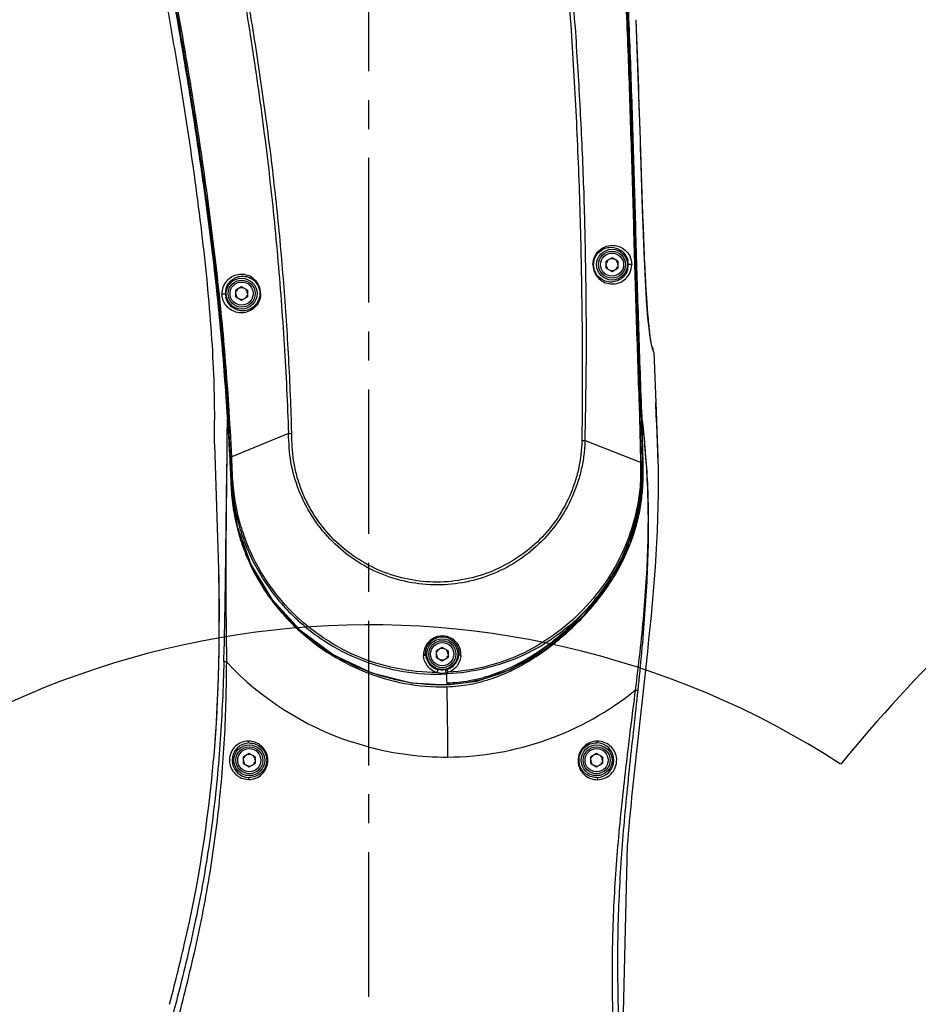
# Model space of a CAD drawing. Header units: millimetres. Extents: x 5828 to 6704, y 123 to 421.
# Tile 138 of 145: x 6574 to 6585, y 339 to 352. Entities that reach past the tile are written whole.
import ezdxf

# ---------------------------------------------------------------- set-up
doc = ezdxf.new("R2010")
doc.units = ezdxf.units.MM
doc.linetypes.add('CENTER', pattern=[0.6, 0.375, -0.075, 0.075, -0.075])
for name, color, linetype in [('中心线', 7, 'Continuous'), ('外形图', 7, 'Continuous'), ('尺寸标注', 7, 'Continuous'), ('运动范围', 7, 'Continuous')]:
    doc.layers.add(name, color=color, linetype=linetype)
doc.styles.add('微软雅黑', font='msyh.ttc', dxfattribs={"height": 1.5})
doc.dimstyles.new('尺寸标注_1_20比例', dxfattribs={"dimtxt": 1.5, "dimasz": 1.25, "dimexe": 0.5, "dimexo": 0.4, "dimgap": 0.5, "dimtad": 1, "dimdec": 1, "dimlfac": 20, "dimdsep": 46, "dimtxsty": '微软雅黑', "dimcen": 0.09, "dimadec": 0, "dimazin": 0, "dimtp": 0.01, "dimtm": 0.01, "dimtfac": 1, "dimtdec": 1, "dimtofl": 0, "dimtmove": 0, "dimatfit": 3, "dimfxl": 1, "dimtolj": 1, "dimarcsym": 0})

# ---------------------------------------------------------------- blocks, each defined once
blk = doc.blocks.new('*D1121')
at = {"layer": 'Defpoints', "color": 0}
for p in [(6578.126, 376.864), (6520.522, 313.019), (6575.72, 313.019)]:
    blk.add_point(p, dxfattribs=at)
at = {"layer": '尺寸标注', "color": 0, "lineweight": -2}
for p, q in [((6577.726, 376.864), (6520.022, 376.864)), ((6520.522, 375.614), (6520.522, 314.269)), ((6575.32, 313.019), (6520.022, 313.019))]:
    blk.add_line(p, q, dxfattribs=at)
at = {"layer": '尺寸标注', "color": 0}
for points in [[(6520.73, 375.614), (6520.313, 375.614), (6520.522, 376.864)], [(6520.313, 314.269), (6520.73, 314.269), (6520.522, 313.019)]]:
    blk.add_solid(points, dxfattribs=at)
at = {"layer": '尺寸标注', "color": 0, "insert": (6519.242, 344.941), "char_height": 1.5, "attachment_point": 5, "rotation": 90, "style": '微软雅黑'}
blk.add_mtext('\\A1;1276.9', dxfattribs=at)
blk = doc.blocks.new('*D1122')
at = {"layer": 'Defpoints', "color": 0}
for p in [(6578.126, 376.864), (6512.573, 295.837), (6562.039, 295.837)]:
    blk.add_point(p, dxfattribs=at)
at = {"layer": '尺寸标注', "color": 0, "lineweight": -2}
for p, q in [((6577.726, 376.864), (6512.073, 376.864)), ((6512.573, 375.614), (6512.573, 297.087)), ((6561.639, 295.837), (6512.073, 295.837))]:
    blk.add_line(p, q, dxfattribs=at)
at = {"layer": '尺寸标注', "color": 0}
for points in [[(6512.781, 375.614), (6512.365, 375.614), (6512.573, 376.864)], [(6512.365, 297.087), (6512.781, 297.087), (6512.573, 295.837)]]:
    blk.add_solid(points, dxfattribs=at)
at = {"layer": '尺寸标注', "color": 0, "insert": (6511.293, 337.148), "char_height": 1.5, "attachment_point": 5, "rotation": 90, "style": '微软雅黑'}
blk.add_mtext('\\A1;1620.5', dxfattribs=at)
blk = doc.blocks.new('*D1127')
at = {"layer": 'Defpoints', "color": 0}
for p in [(6583.652, 355.769), (6584.418, 333.019), (6627.002, 333.019)]:
    blk.add_point(p, dxfattribs=at)
at = {"layer": '尺寸标注', "color": 0, "lineweight": -2}
for p, q in [((6584.052, 355.769), (6627.502, 355.769)), ((6627.002, 354.519), (6627.002, 334.269)), ((6584.818, 333.019), (6627.502, 333.019))]:
    blk.add_line(p, q, dxfattribs=at)
at = {"layer": '尺寸标注', "color": 0}
for points in [[(6627.21, 354.519), (6626.794, 354.519), (6627.002, 355.769)], [(6626.794, 334.269), (6627.21, 334.269), (6627.002, 333.019)]]:
    blk.add_solid(points, dxfattribs=at)
at = {"layer": '尺寸标注', "color": 0, "insert": (6625.739, 344.394), "char_height": 1.5, "attachment_point": 5, "rotation": 90, "style": '微软雅黑'}
blk.add_mtext('\\A1;455', dxfattribs=at)

msp = doc.modelspace()

# ---------------------------------------------------------------- linework, layer by layer
at = {"layer": '中心线', "linetype": 'CENTER', "ltscale": 5}
msp.add_line((6578.1257, 327.4523), (6578.1257, 362.1405), dxfattribs=at)
at = {"layer": '外形图', "color": 7, "linetype": 'Continuous'}
for p, q in [((6581.5874, 352.1198), (6581.5875, 352.1198)), ((6581.6025, 351.7383), (6581.5875, 352.1198)), ((6581.6158, 351.3779), (6581.6025, 351.7383)), ((6581.6283, 351.0196), (6581.6158, 351.3779)), ((6581.6392, 350.6884), (6581.6283, 351.0196)), ((6581.6522, 350.2735), (6581.6392, 350.6884)), ((6581.6694, 349.7185), (6581.6522, 350.2735)), ((6581.6697, 349.7081), (6581.6683, 349.7503)), ((6581.2757, 349.0303), (6581.2007, 348.987)), ((6581.3507, 348.987), (6581.2757, 349.0303)), ((6581.2007, 348.9004), (6581.2007, 348.987)), ((6581.2007, 348.9004), (6581.2757, 348.8571)), ((6581.2757, 348.8571), (6581.3507, 348.9004)), ((6581.3507, 348.987), (6581.3507, 348.9004)), ((6576.4757, 348.6553), (6576.4007, 348.612)), ((6576.5507, 348.612), (6576.4757, 348.6553)), ((6576.4007, 348.5254), (6576.4007, 348.612)), ((6576.4007, 348.5254), (6576.4757, 348.4821)), ((6576.4757, 348.4821), (6576.5507, 348.5254)), ((6576.5507, 348.612), (6576.5507, 348.5254)), ((6581.7961, 347.879), (6581.7981, 347.8746)), ((6581.7961, 347.879), (6581.801, 347.8674)), ((6581.7981, 347.8746), (6581.801, 347.8674)), ((6581.8151, 347.8185), (6581.8024, 347.8553)), ((6581.8174, 347.8135), (6581.8152, 347.8185)), ((6581.8183, 347.8071), (6581.8423, 347.1585)), ((6581.8495, 346.9867), (6581.8422, 347.1584)), ((6581.8423, 347.1585), (6581.8699, 346.4371)), ((6576.2919, 346.9615), (6576.2922, 347.0194)), ((6581.6554, 347.0211), (6581.6616, 346.9625)), ((6576.2902, 346.9613), (6576.2915, 346.9434)), ((6576.2905, 346.9613), (6576.2915, 346.9434)), ((6576.2919, 346.9614), (6576.2919, 346.9615)), ((6581.6617, 346.9625), (6581.6616, 346.9625)), ((6581.6638, 346.9426), (6581.663, 346.9625)), ((6581.6638, 346.9426), (6581.6631, 346.9625)), ((6577.0826, 346.7567), (6576.3476, 346.4515)), ((6576.1229, 346.6223), (6576.1229, 346.6238)), ((6576.1229, 346.6171), (6576.1229, 346.6223)), ((6576.1229, 346.6111), (6576.1769, 345.0018)), ((6580.9258, 346.6636), (6581.6516, 346.3805)), ((6579.0757, 343.9803), (6579.0007, 343.937)), ((6579.0007, 343.8504), (6579.0007, 343.937)), ((6579.1507, 343.937), (6579.0757, 343.9803)), ((6579.1507, 343.937), (6579.1507, 343.8504)), ((6579.0007, 343.8504), (6579.0757, 343.8071)), ((6579.0757, 343.8071), (6579.1507, 343.8504)), ((6579.1304, 343.6375), (6579.1298, 343.6503)), ((6579.1325, 343.5486), (6579.1331, 343.5211)), ((6579.1331, 343.5211), (6579.1335, 343.5004)), ((6579.1337, 343.4958), (6579.1335, 343.5004)), ((6576.5757, 342.6053), (6576.5007, 342.562)), ((6576.5007, 342.4754), (6576.5007, 342.562)), ((6576.6507, 342.562), (6576.5757, 342.6053)), ((6576.6507, 342.562), (6576.6507, 342.4754)), ((6581.0757, 342.6053), (6581.0007, 342.562)), ((6581.0007, 342.4754), (6581.0007, 342.562)), ((6581.1507, 342.562), (6581.0757, 342.6053)), ((6581.1507, 342.562), (6581.1507, 342.4754)), ((6576.5007, 342.4754), (6576.5757, 342.4321)), ((6576.5757, 342.4321), (6576.6507, 342.4754)), ((6581.0007, 342.4754), (6581.0757, 342.4321)), ((6581.0757, 342.4321), (6581.1507, 342.4754)), ((6581.4733, 341.4079), (6581.4209, 339.248))]:
    msp.add_line(p, q, dxfattribs=at)
for points in [[(6581.8024, 347.8553), (6581.7808, 347.9504), (6581.7604, 348.0835), (6581.7418, 348.254), (6581.7234, 348.4845), (6581.7033, 348.8329), (6581.6871, 349.2097), (6581.6773, 349.4816), (6581.6694, 349.7185)], [(6581.8697, 346.4371), (6581.8677, 346.5081), (6581.8639, 346.6279), (6581.8594, 346.7483), (6581.8545, 346.87), (6581.8495, 346.9867)], [(6576.2919, 346.9614), (6576.3384, 346.0967), (6576.4165, 345.5495), (6576.5936, 345.0568), (6576.8658, 344.6054), (6577.2288, 344.2079), (6577.6674, 343.8844), (6578.1614, 343.6515), (6578.6784, 343.5219), (6579.1337, 343.4958)], [(6579.1337, 343.4958), (6579.5227, 343.5454), (6579.9616, 343.6954), (6580.4373, 343.9775), (6580.9154, 344.3996), (6581.2809, 344.8717), (6581.5134, 345.3367), (6581.6443, 345.8248), (6581.6741, 346.3919), (6581.6617, 346.9625)], [(6576.1769, 345.0018), (6576.1783, 344.9174), (6576.1812, 344.7091), (6576.1828, 344.484), (6576.1828, 344.2452), (6576.1806, 343.9968), (6576.1758, 343.7425), (6576.168, 343.4808), (6576.1565, 343.2095), (6576.1407, 342.9269), (6576.1199, 342.6315), (6576.112, 342.5338)]]:
    msp.add_lwpolyline(points, dxfattribs=at)
for centre, radius in [((6581.2757, 348.9437), 0.2), ((6581.2757, 348.9437), 0.175), ((6581.2757, 348.9437), 0.15), ((6576.4757, 348.5687), 0.2), ((6576.4757, 348.5687), 0.175), ((6576.4757, 348.5687), 0.15), ((6579.0757, 343.8937), 0.2), ((6579.0757, 343.8937), 0.175), ((6579.0757, 343.8937), 0.15), ((6576.5757, 342.5187), 0.2), ((6576.5757, 342.5187), 0.175), ((6576.5757, 342.5187), 0.15), ((6581.0757, 342.5187), 0.2), ((6581.0757, 342.5187), 0.175), ((6581.0757, 342.5187), 0.15)]:
    msp.add_circle(centre, radius, dxfattribs=at)
for centre, radius, start, end in [((6503.7102, 339.575), 72.9213, 9.230853, 9.901722), ((6657.4976, 352.0832), 75.865, 181.919601, 182.079591), ((6619.3843, 350.6533), 37.725, 182.00982, 182.74915), ((6581.2757, 348.9437), 0.075, 60, 100.00237), ((6581.2757, 348.9437), 0.075, 180, 220.00237), ((6581.2757, 348.9437), 0.075, 120, 160.00237), ((6581.2757, 348.9437), 0.075, 300, 340.00237), ((6581.2757, 348.9437), 0.075, 0, 40.00237), ((6581.2573, 348.9432), 0.2284, 346.68219, 353.64844), ((6581.2571, 348.9432), 0.2287, 353.65315, 12.63077), ((6581.2757, 348.9437), 0.075, 240, 280.00237), ((6606.5597, 350.0491), 24.8862, 182.77594, 182.92937), ((6598.2337, 349.606), 16.5484, 182.87023, 183.79374), ((6576.4757, 348.5687), 0.075, 120, 160.00237), ((6576.4757, 348.5687), 0.075, 60, 100.00237), ((6576.4935, 348.5706), 0.2275, 173.7361, 180.47014), ((6576.4921, 348.5706), 0.2261, 180.47284, 181.01011), ((6576.4943, 348.5707), 0.2283, 181.02527, 193.14701), ((6576.493, 348.5706), 0.227, 166.45535, 173.72949), ((6576.4757, 348.5687), 0.075, 180, 220.00237), ((6576.4757, 348.5687), 0.075, 240, 280.00237), ((6576.4757, 348.5687), 0.075, 300, 340.00237), ((6576.4757, 348.5687), 0.075, 0, 40.00237), ((6591.9326, 349.1799), 10.2329, 183.74794, 184.91486), ((6587.9921, 348.8387), 6.2777, 184.89306, 186.03892), ((6586.0495, 348.6294), 4.3239, 185.9892, 187.29374), ((6532.2848, 344.3194), 44.1144, 2.77019, 3.65207), ((6553.7303, 345.4414), 22.6111, 3.34914, 3.80891), ((6656.8652, 348.4307), 75.2179, 181.118495, 181.388913), ((6577.0887, 348.9774), 2.2207, 269.84089, 270.94671), ((6578.4637, 346.617), 2.3408, 179.99775, 180.14534), ((6580.9498, 350.2085), 3.5449, 268.93274, 269.61288), ((6579.0888, 346.2244), 2.756, 193.88938, 194.33765), ((6578.9945, 346.1996), 2.6585, 194.323, 205.06203), ((6579.0185, 346.2127), 2.6858, 205.09974, 206.07961), ((6579.0089, 346.2081), 2.6751, 206.08096, 215.96337), ((6579.0227, 346.2194), 2.693, 215.98517, 219.03777), ((6579.0719, 346.2601), 2.7568, 219.05087, 226.24893), ((6579.0871, 346.2754), 2.7784, 226.23955, 229.50863), ((6579.0933, 346.2831), 2.7883, 229.51486, 235.67316), ((6579.0759, 343.8883), 0.2421, 357.67815, 182.31526), ((6579.099, 346.2913), 2.7983, 235.67192, 240.26631), ((6579.0757, 343.8937), 0.075, 120, 160.00237), ((6579.0757, 343.8937), 0.075, 60, 100.00237), ((6579.0757, 343.8937), 0.075, 0, 40.00237), ((6579.125, 346.459), 3.8991, 223.19293, 251.67404), ((6579.1, 346.2938), 2.8009, 240.27448, 248.7541), ((6579.0755, 343.9034), 0.2157, 182.57249, 194.0355), ((6579.0752, 343.9035), 0.2155, 194.06959, 254.38945), ((6579.0757, 343.8937), 0.075, 180, 220.00237), ((6579.0757, 343.8937), 0.075, 240, 280.00237), ((6579.0757, 343.8937), 0.075, 300, 340.00237), ((6579.0756, 343.9035), 0.2155, 288.74473, 346.3721), ((6579.0754, 343.9035), 0.2157, 346.40226, 357.4182), ((6579.0768, 343.8999), 0.2118, 282.64454, 288.74966), ((6579.0766, 343.8367), 0.1939, 285.92572, 293.59546), ((6579.1255, 346.46), 3.9005, 270.27116, 308.91849), ((6576.578, 342.5186), 0.224, 90.58342, 179.96781), ((6579.1278, 346.4735), 3.914, 255.19622, 270.23722), ((6581.0729, 342.5192), 0.2253, 359.89313, 89.27671), ((6559.3667, 343.9323), 16.8036, 346.90316, 355.22609), ((6576.5776, 342.5186), 0.2236, 179.9746, 269.51509), ((6576.5757, 342.5187), 0.075, 180, 220.00237), ((6576.5757, 342.5187), 0.075, 120, 160.00237), ((6576.5757, 342.5187), 0.075, 60, 100.00237), ((6576.5757, 342.5187), 0.075, 0, 40.00237), ((6581.0757, 342.5187), 0.075, 180, 220.00237), ((6581.0757, 342.5187), 0.075, 120, 160.00237), ((6581.0757, 342.5187), 0.075, 60, 100.00237), ((6581.0734, 342.5191), 0.2248, 270.60023, 359.91665), ((6581.0757, 342.5187), 0.075, 0, 40.00237), ((6576.5757, 342.5187), 0.075, 240, 280.00237), ((6576.5757, 342.5187), 0.075, 300, 340.00237), ((6581.0757, 342.5187), 0.075, 240, 280.00237), ((6581.0757, 342.5187), 0.075, 300, 340.00237), ((6548.7162, 346.4359), 27.7445, 345.21171, 346.85132)]:
    msp.add_arc(centre, radius, start, end, dxfattribs=at)
for points, knots in [([(6575.5452, 352.1145), (6575.4972, 352.3903), (6575.3985, 352.9415), (6575.2701, 353.6295), (6575.1662, 354.1797), (6575.086, 354.592), (6575.0059, 355.0042), (6574.9478, 355.3498), (6574.9257, 355.6293), (6574.9234, 355.9096), (6574.9552, 356.2594), (6575.0471, 356.6706), (6575.2398, 357.1973), (6575.6082, 357.8016), (6576.2219, 358.3866), (6576.9659, 358.7936), (6577.7904, 358.9943), (6578.6384, 358.9709), (6579.3176, 358.7709), (6579.8143, 358.5091), (6580.1582, 358.2649), (6580.4668, 357.9775), (6580.7347, 357.6518), (6580.9572, 357.2936), (6581.1027, 356.9737), (6581.1921, 356.7078), (6581.2616, 356.4363), (6581.2951, 356.2284), (6581.3131, 356.0895)], [0, 0, 0, 0, 0.0625133, 0.1250284, 0.1562859, 0.1875325, 0.218806, 0.250079, 0.2657018, 0.2813431, 0.312626, 0.3438917, 0.3751598, 0.4375558, 0.499964, 0.5623702, 0.624787, 0.6872215, 0.7496633, 0.7809565, 0.8122606, 0.8435632, 0.874854, 0.9061478, 0.9374474, 0.9530884, 0.9687182, 1, 1, 1, 1]), ([(6576.2929, 347.1284), (6576.2691, 347.5013), (6576.2089, 348.2464), (6576.0827, 349.3605), (6575.9286, 350.471), (6575.7515, 351.578), (6575.59, 352.4982), (6575.4544, 353.2331), (6575.367, 353.692), (6575.2972, 354.0591), (6575.2455, 354.3345), (6575.193, 354.6098), (6575.1366, 354.8844), (6575.0803, 355.1591), (6575.0386, 355.4366), (6575.0214, 355.717), (6575.031, 356.0914), (6575.1083, 356.5552), (6575.2991, 357.0856), (6575.5826, 357.5729), (6576.0699, 358.1421), (6576.8605, 358.6749), (6577.9716, 358.9347), (6579.1024, 358.7837), (6579.9417, 358.3315), (6580.4818, 357.812), (6580.8112, 357.3545), (6581.0528, 356.845), (6581.1486, 356.4813), (6581.1815, 356.2973)], [0, 0, 0, 0, 0.0625552, 0.1251102, 0.1876651, 0.2502198, 0.3127741, 0.3440519, 0.3753302, 0.3909678, 0.4066039, 0.4222422, 0.4378885, 0.453533, 0.4691692, 0.484829, 0.5004959, 0.5317851, 0.5630703, 0.5943514, 0.6256317, 0.6879379, 0.750243, 0.8125488, 0.8748545, 0.9061344, 0.9374199, 0.9687065, 1, 1, 1, 1]), ([(6576.3096, 347.1294), (6576.2852, 347.5006), (6576.2255, 348.2423), (6576.1005, 349.3513), (6575.9484, 350.4569), (6575.7732, 351.5591), (6575.6129, 352.4752), (6575.4787, 353.2069), (6575.392, 353.6637), (6575.3223, 354.0291), (6575.2704, 354.3033), (6575.2184, 354.5773), (6575.1638, 354.8509), (6575.1073, 355.1242), (6575.0503, 355.4921), (6575.0335, 355.9594), (6575.12, 356.5138), (6575.3039, 357.0434), (6575.5792, 357.532), (6575.9387, 357.9624), (6576.3697, 358.3212), (6576.8578, 358.5976), (6577.3882, 358.7805), (6577.9429, 358.8642), (6578.5039, 358.8456), (6579.2327, 358.687), (6579.9064, 358.3308), (6580.4472, 357.8171), (6580.7777, 357.3634), (6581.0224, 356.8588), (6581.1217, 356.4977), (6581.1544, 356.3146)], [0, 0, 0, 0, 0.0625156, 0.1250322, 0.1875495, 0.2500659, 0.3125832, 0.3438416, 0.3751, 0.3907293, 0.4063585, 0.4219876, 0.4376171, 0.4532464, 0.4688849, 0.5001472, 0.5313885, 0.5626369, 0.593884, 0.6251199, 0.6563688, 0.6876263, 0.7188823, 0.7501318, 0.7813996, 0.8126717, 0.8749475, 0.9062139, 0.9374844, 0.9687499, 1, 1, 1, 1]), ([(6580.9258, 346.6636), (6580.9291, 346.7476), (6580.9325, 346.9158), (6580.9377, 347.2521), (6580.9446, 347.6725), (6580.9442, 348.1772), (6580.9376, 348.85), (6580.9226, 349.691), (6580.8811, 350.6996), (6580.8246, 351.7075), (6580.7505, 352.7142), (6580.6756, 353.552), (6580.6055, 354.2213), (6580.5592, 354.6393), (6580.5189, 354.9733), (6580.4865, 355.2235), (6580.4537, 355.4737), (6580.4234, 355.7243), (6580.3939, 355.9749), (6580.3521, 356.224), (6580.2882, 356.4687), (6580.1683, 356.7836), (6579.9531, 357.149), (6579.6053, 357.5194), (6579.1846, 357.8046), (6578.7112, 357.9898), (6578.2084, 358.0652), (6577.7012, 358.0266), (6577.2151, 357.8766), (6576.7753, 357.6218), (6576.4022, 357.2768), (6576.1156, 356.8571), (6575.9261, 356.3855), (6575.8732, 356.05), (6575.8644, 355.8821)], [0, 0, 0, 0, 0.0156247, 0.0312509, 0.0625056, 0.0937623, 0.1250209, 0.1875417, 0.2500646, 0.3125893, 0.3751142, 0.4376385, 0.4689005, 0.5001629, 0.5157915, 0.5314178, 0.5470458, 0.5626802, 0.578314, 0.5939388, 0.6095815, 0.6252204, 0.6564523, 0.6876741, 0.718895, 0.7501183, 0.7813492, 0.8125995, 0.8438563, 0.875079, 0.9062772, 0.9374946, 0.9687462, 1, 1, 1, 1]), ([(6577.1254, 346.757), (6577.1175, 347.0824), (6577.0905, 347.7332), (6577.0259, 348.7082), (6576.9373, 349.6817), (6576.8219, 350.6526), (6576.6856, 351.6208), (6576.5539, 352.4249), (6576.4343, 353.0655), (6576.3399, 353.545), (6576.2408, 354.0234), (6576.1313, 354.4994), (6576.026, 354.9758), (6575.9161, 355.369), (6575.8875, 355.6942), (6575.8926, 355.9389), (6575.9243, 356.1818), (6576.0034, 356.4983), (6576.1671, 356.8745), (6576.5518, 357.4017), (6577.2366, 357.8828), (6578.0607, 358.0278), (6578.7063, 357.9294), (6579.165, 357.7524), (6579.5744, 357.4805), (6579.9156, 357.1263), (6580.1681, 356.7044), (6580.2729, 356.393), (6580.3061, 356.2337)], [0, 0, 0, 0, 0.0625413, 0.1251216, 0.1877243, 0.2503389, 0.3129568, 0.3755693, 0.4068711, 0.4381676, 0.4694567, 0.5007355, 0.5320031, 0.5632501, 0.5788938, 0.5945453, 0.6101993, 0.6258529, 0.6571005, 0.6883226, 0.7504053, 0.812555, 0.8438038, 0.8750365, 0.9062588, 0.937489, 0.9687393, 1, 1, 1, 1]), ([(6581.1544, 356.3146), (6581.1713, 356.2202), (6581.1958, 356.0297), (6581.2323, 355.6477), (6581.2779, 355.1702), (6581.3234, 354.5963), (6581.3651, 354.0222), (6581.4002, 353.4476), (6581.4406, 352.6812), (6581.4821, 351.7227), (6581.5203, 350.5721), (6581.5488, 349.6131), (6581.5704, 348.8459), (6581.5941, 348.0788), (6581.6126, 347.5035), (6581.627, 347.12)], [0, 0, 0, 0, 0.0312482, 0.0625085, 0.1250047, 0.1875045, 0.250004, 0.3125036, 0.3750034, 0.5000024, 0.6250018, 0.7500012, 0.812501, 0.8750006, 1, 1, 1, 1]), ([(6581.1815, 356.2973), (6581.2152, 356.1089), (6581.2416, 355.8222), (6581.272, 355.4405), (6581.2972, 355.1543), (6581.3219, 354.8682), (6581.3526, 354.4865), (6581.3853, 354.0089), (6581.419, 353.4354), (6581.4485, 352.8617), (6581.4745, 352.2879), (6581.5048, 351.5226), (6581.5358, 350.5656), (6581.5692, 349.4172), (6581.6028, 348.2689), (6581.6289, 347.5034), (6581.6446, 347.1207)], [0, 0, 0, 0, 0.0624922, 0.0937668, 0.1250192, 0.1562603, 0.1875029, 0.2500045, 0.3125075, 0.3750056, 0.4375048, 0.5000049, 0.6250036, 0.7500024, 0.8750013, 1, 1, 1, 1]), ([(6580.3061, 356.2337), (6580.3265, 356.1359), (6580.3527, 355.9375), (6580.3902, 355.6401), (6580.4294, 355.3428), (6580.4641, 355.0449), (6580.4978, 354.7469), (6580.5422, 354.3495), (6580.5945, 353.8524), (6580.6487, 353.255), (6580.6977, 352.6571), (6580.7412, 352.0588), (6580.7906, 351.2605), (6580.8306, 350.4617), (6580.8594, 349.6624), (6580.8739, 349.0627), (6580.8839, 348.463), (6580.8904, 347.9633), (6580.8912, 347.5635), (6580.8881, 347.1638), (6580.8879, 346.864), (6580.8838, 346.6642)], [0, 0, 0, 0, 0.0312439, 0.0624856, 0.0937329, 0.1249806, 0.1562302, 0.1874812, 0.2499858, 0.3124926, 0.375001, 0.4375101, 0.5000193, 0.6250353, 0.6875418, 0.7500461, 0.8125464, 0.8750401, 0.9062844, 0.9375267, 1, 1, 1, 1]), ([(6581.2148, 356.1471), (6581.2415, 355.9573), (6581.2715, 355.5749), (6581.3252, 355.0027), (6581.3669, 354.4293), (6581.4063, 353.8558), (6581.4384, 353.2818), (6581.4765, 352.5163), (6581.5149, 351.559), (6581.5513, 350.4098), (6581.5839, 349.2606), (6581.6186, 348.1114), (6581.645, 347.3453), (6581.6617, 346.9625)], [0, 0, 0, 0, 0.0625, 0.125, 0.1875002, 0.25, 0.3125002, 0.3750002, 0.5, 0.6250001, 0.7500002, 0.8750003, 1, 1, 1, 1]), ([(6581.663, 346.9625), (6581.6463, 347.3432), (6581.6206, 348.105), (6581.5858, 349.2477), (6581.5535, 350.3904), (6581.5172, 351.5331), (6581.4718, 352.6754), (6581.4221, 353.6269), (6581.3722, 354.3874), (6581.3367, 354.8624), (6581.305, 355.2422), (6581.2789, 355.5268), (6581.2529, 355.8114), (6581.2338, 356.001), (6581.2224, 356.0956)], [0, 0, 0, 0, 0.1249997, 0.2499992, 0.3749989, 0.4999984, 0.6249977, 0.7499965, 0.8124963, 0.874996, 0.9062461, 0.9374963, 0.9687442, 1, 1, 1, 1]), ([(6575.8644, 355.8821), (6575.8594, 355.786), (6575.8605, 355.6412), (6575.8816, 355.45), (6575.9164, 355.261), (6575.9744, 355.028), (6576.0391, 354.7473), (6576.1025, 354.4664), (6576.1649, 354.1852), (6576.2251, 353.9034), (6576.3018, 353.5268), (6576.3931, 353.0551), (6576.5303, 352.2986), (6576.6776, 351.3487), (6576.8278, 350.2051), (6576.9466, 349.0579), (6577.0318, 347.9081), (6577.0702, 347.1406), (6577.0826, 346.7567)], [0, 0, 0, 0, 0.0313031, 0.0469226, 0.0625245, 0.0937675, 0.1249921, 0.15621, 0.1874443, 0.2186861, 0.2499313, 0.3124345, 0.374949, 0.4999938, 0.6250448, 0.7500789, 0.8750757, 1, 1, 1, 1]), ([(6576.2918, 346.9615), (6576.2703, 347.3243), (6576.2157, 348.0492), (6576.0987, 349.1334), (6575.954, 350.2141), (6575.7869, 351.2916), (6575.6328, 352.187), (6575.5032, 352.9023), (6575.4032, 353.4382), (6575.301, 353.9737), (6575.2162, 354.42), (6575.1461, 354.7766), (6575.0756, 355.1328), (6575.0296, 355.4025), (6575.0189, 355.5838)], [0, 0, 0, 0, 0.1250016, 0.2500042, 0.3750079, 0.5000125, 0.6250176, 0.6875207, 0.7500231, 0.8125256, 0.8750297, 0.9062793, 0.937529, 1, 1, 1, 1]), ([(6575.577, 352.484), (6575.7001, 351.7985), (6575.931, 350.4247), (6576.1694, 348.5821), (6576.263, 347.4248), (6576.2905, 346.9613)], [0, 0, 0, 0, 0.3750051, 0.7499946, 1, 1, 1, 1]), ([(6581.6683, 349.7503), (6581.6621, 349.9477), (6581.6383, 350.7377), (6581.6121, 351.5275), (6581.5874, 352.1198)], [0, 0, 0, 0, 0.249985, 1, 1, 1, 1]), ([(6576.1229, 346.6238), (6576.1231, 346.7176), (6576.1293, 346.9686), (6576.1224, 347.4185), (6576.0941, 347.9897), (6576.0424, 348.624), (6575.9723, 349.2812), (6575.8596, 350.1669), (6575.7589, 350.8305), (6575.6871, 351.2725)], [0, 0, 0, 0, 0.0601957, 0.1610668, 0.2886182, 0.4271477, 0.5693603, 0.7126965, 1, 1, 1, 1]), ([(6581.7553, 348.1311), (6581.7358, 348.3397), (6581.7057, 348.8212), (6581.6851, 349.303), (6581.6747, 349.5756)], [0, 0, 0, 0, 0.434413, 1, 1, 1, 1]), ([(6581.0282, 348.9438), (6581.0282, 348.9835), (6581.0471, 349.06), (6581.1176, 349.1442), (6581.2049, 349.1888), (6581.2936, 349.199), (6581.3773, 349.1803), (6581.453, 349.1334), (6581.5146, 349.054), (6581.5313, 348.9828), (6581.5315, 348.9443)], [0, 0, 0, 0, 0.1518876, 0.2883491, 0.4086781, 0.5184233, 0.6237396, 0.7315328, 0.8526907, 1, 1, 1, 1]), ([(6581.0378, 348.9437), (6581.0378, 348.9778), (6581.0529, 349.0435), (6581.1107, 349.1178), (6581.1833, 349.1598), (6581.258, 349.1731), (6581.3292, 349.1627), (6581.3944, 349.1304), (6581.4507, 349.0742), (6581.4737, 349.0223), (6581.4802, 348.9932)], [0, 0, 0, 0, 0.1565651, 0.297552, 0.4215619, 0.533883, 0.6403876, 0.7471949, 0.8626126, 1, 1, 1, 1]), ([(6581.0282, 348.9438), (6581.0281, 348.9041), (6581.047, 348.8271), (6581.1184, 348.7424), (6581.2071, 348.6978), (6581.2972, 348.6887), (6581.3814, 348.7092), (6581.456, 348.7573), (6581.5154, 348.8367), (6581.5314, 348.9066), (6581.5314, 348.9443)], [0, 0, 0, 0, 0.15197, 0.2893962, 0.4113784, 0.522648, 0.6289011, 0.7366669, 0.8557756, 1, 1, 1, 1]), ([(6581.0282, 348.9438), (6581.0294, 348.9438), (6581.0326, 348.9438), (6581.0358, 348.9439), (6581.0378, 348.9437)], [0, 0, 0, 0, 0.3779122, 1, 1, 1, 1]), ([(6581.4796, 348.8906), (6581.473, 348.8626), (6581.4505, 348.8125), (6581.3957, 348.7573), (6581.3313, 348.7247), (6581.2598, 348.7137), (6581.1842, 348.7268), (6581.1108, 348.7692), (6581.0529, 348.844), (6581.0378, 348.9098), (6581.0378, 348.9437)], [0, 0, 0, 0, 0.1326834, 0.2462357, 0.3530489, 0.4606599, 0.5747605, 0.7007557, 0.8431276, 1, 1, 1, 1]), ([(6581.5315, 348.9443), (6581.5271, 348.9446), (6581.5186, 348.9447), (6581.5078, 348.9448), (6581.4993, 348.9446), (6581.4933, 348.9446), (6581.489, 348.944), (6581.4863, 348.9442), (6581.4857, 348.9437)], [0, 0, 0, 0, 0.2850539, 0.5614348, 0.7033243, 0.8431678, 0.9519755, 1, 1, 1, 1]), ([(6576.722, 348.5671), (6576.7218, 348.5872), (6576.7175, 348.6273), (6576.6904, 348.6997), (6576.631, 348.7703), (6576.54, 348.8144), (6576.4485, 348.8219), (6576.3645, 348.7993), (6576.2916, 348.7498), (6576.2467, 348.6864), (6576.2243, 348.6226), (6576.2212, 348.5858), (6576.2206, 348.5666)], [0, 0, 0, 0, 0.0769736, 0.1526446, 0.2927177, 0.4171069, 0.5297779, 0.6364912, 0.7435683, 0.8600775, 0.9264534, 1, 1, 1, 1]), ([(6576.2723, 348.6238), (6576.2787, 348.6505), (6576.3003, 348.6989), (6576.3529, 348.7534), (6576.4163, 348.7868), (6576.4879, 348.7989), (6576.5645, 348.7865), (6576.6393, 348.7438), (6576.6974, 348.6683), (6576.7121, 348.6024), (6576.7119, 348.5687)], [0, 0, 0, 0, 0.1274567, 0.2390735, 0.3456721, 0.4541785, 0.5702003, 0.6990241, 0.8439927, 1, 1, 1, 1]), ([(6576.2206, 348.5666), (6576.225, 348.5658), (6576.2336, 348.5652), (6576.2463, 348.5652), (6576.2567, 348.5659), (6576.2628, 348.5672), (6576.2657, 348.568), (6576.266, 348.5687)], [0, 0, 0, 0, 0.2865887, 0.5597809, 0.8378234, 0.9463706, 1, 1, 1, 1]), ([(6576.722, 348.5671), (6576.7219, 348.5287), (6576.7038, 348.4547), (6576.6365, 348.3719), (6576.5518, 348.3262), (6576.4638, 348.3139), (6576.3792, 348.3308), (6576.3016, 348.3767), (6576.2383, 348.4563), (6576.221, 348.5281), (6576.2206, 348.5666)], [0, 0, 0, 0, 0.1479322, 0.2811916, 0.4005128, 0.5106318, 0.6171466, 0.727066, 0.8516399, 1, 1, 1, 1]), ([(6576.7119, 348.5687), (6576.7117, 348.5359), (6576.6974, 348.4727), (6576.6426, 348.3998), (6576.5727, 348.357), (6576.4991, 348.3417), (6576.4276, 348.3501), (6576.3612, 348.381), (6576.303, 348.4368), (6576.2789, 348.4892), (6576.272, 348.5188)], [0, 0, 0, 0, 0.1523299, 0.2897836, 0.4124601, 0.5248935, 0.6323543, 0.7408868, 0.8591818, 1, 1, 1, 1]), ([(6576.722, 348.5671), (6576.7197, 348.5672), (6576.7167, 348.5679), (6576.7125, 348.5678), (6576.7119, 348.5687)], [0, 0, 0, 0, 0.6804115, 1, 1, 1, 1]), ([(6581.8025, 347.8522), (6581.7951, 347.8783), (6581.7784, 347.954), (6581.767, 348.0306), (6581.7606, 348.0805)], [0, 0, 0, 0, 0.3506166, 1, 1, 1, 1]), ([(6581.8183, 347.8071), (6581.8175, 347.8087), (6581.8108, 347.8232), (6581.8063, 347.8386), (6581.8025, 347.8522)], [0, 0, 0, 0, 0.1168303, 1, 1, 1, 1]), ([(6576.2922, 347.0194), (6576.2923, 347.0287), (6576.2925, 347.065), (6576.2927, 347.1013), (6576.2928, 347.1283)], [0, 0, 0, 0, 0.2571457, 1, 1, 1, 1]), ([(6576.3095, 347.1296), (6576.3073, 347.1295), (6576.3017, 347.129), (6576.2962, 347.1288), (6576.2929, 347.1284)], [0, 0, 0, 0, 0.4021641, 1, 1, 1, 1]), ([(6576.3298, 346.4508), (6576.3246, 346.5637), (6576.3128, 346.7896), (6576.3003, 347.0155), (6576.2929, 347.1284)], [0, 0, 0, 0, 0.5000011, 1, 1, 1, 1]), ([(6581.627, 347.1198), (6581.6294, 347.1199), (6581.6352, 347.1203), (6581.6411, 347.1203), (6581.6446, 347.1207)], [0, 0, 0, 0, 0.403986, 1, 1, 1, 1]), ([(6581.627, 347.12), (6581.6313, 346.9967), (6581.6405, 346.7503), (6581.6501, 346.5038), (6581.6516, 346.3805)], [0, 0, 0, 0, 0.4999993, 1, 1, 1, 1]), ([(6581.6446, 347.1212), (6581.6455, 347.1134), (6581.6492, 347.0801), (6581.6527, 347.0467), (6581.6554, 347.0211)], [0, 0, 0, 0, 0.2323202, 1, 1, 1, 1]), ([(6581.6446, 347.1207), (6581.6494, 346.9974), (6581.659, 346.7508), (6581.6704, 346.5042), (6581.6722, 346.3808)], [0, 0, 0, 0, 0.5000009, 1, 1, 1, 1]), ([(6576.246, 343.8023), (6576.255, 344.0963), (6576.2654, 344.6685), (6576.2772, 345.715), (6576.2882, 346.4673), (6576.2917, 346.9416)], [0, 0, 0, 0, 0.2810484, 0.5468082, 1, 1, 1, 1]), ([(6576.2824, 343.7902), (6576.2835, 343.9392), (6576.279, 344.2345), (6576.2753, 344.6721), (6576.2757, 345.0981), (6576.2785, 345.6332), (6576.2858, 346.2459), (6576.2903, 346.7214), (6576.2916, 346.9413)], [0, 0, 0, 0, 0.1418367, 0.2811277, 0.4166559, 0.5473542, 0.7906118, 1, 1, 1, 1]), ([(6576.2919, 346.9615), (6576.2967, 346.8894), (6576.3053, 346.7452), (6576.3174, 346.5287), (6576.3288, 346.3123), (6576.3346, 346.1679), (6576.3385, 346.0957)], [0, 0, 0, 0, 0.2499985, 0.5000025, 0.7500006, 1, 1, 1, 1]), ([(6579.1328, 343.5209), (6579.2321, 343.5242), (6579.4305, 343.5448), (6579.8163, 343.6438), (6580.1765, 343.8223), (6580.5013, 344.0514), (6580.7292, 344.2447), (6580.9401, 344.4563), (6581.1294, 344.6874), (6581.2965, 344.9349), (6581.4358, 345.1992), (6581.5416, 345.4785), (6581.6158, 345.7679), (6581.6504, 346.0649), (6581.6509, 346.3637), (6581.6426, 346.6624), (6581.6385, 346.8618), (6581.6366, 346.9615)], [0, 0, 0, 0, 0.062451, 0.1249064, 0.2496594, 0.3121805, 0.3747179, 0.4372425, 0.4997554, 0.5622538, 0.6247264, 0.6871743, 0.7496255, 0.8120635, 0.8746247, 0.9373074, 1, 1, 1, 1]), ([(6579.1346, 343.4718), (6579.2346, 343.475), (6579.4347, 343.4963), (6579.8227, 343.599), (6580.1836, 343.7826), (6580.5093, 344.0155), (6580.7382, 344.2107), (6580.9504, 344.424), (6581.2055, 344.7329), (6581.4176, 345.0767), (6581.5623, 345.4508), (6581.6386, 345.7421), (6581.6752, 346.0411), (6581.6769, 346.3418), (6581.6694, 346.6421), (6581.6656, 346.8424), (6581.6638, 346.9426)], [0, 0, 0, 0, 0.0625059, 0.1250132, 0.2498322, 0.3123658, 0.3749057, 0.4374409, 0.4999786, 0.6248569, 0.6873667, 0.7498807, 0.8123976, 0.8749294, 0.9374648, 1, 1, 1, 1]), ([(6581.6638, 346.9413), (6581.6896, 346.6972), (6581.7392, 346.1669), (6581.7477, 345.4793), (6581.7207, 344.8791), (6581.6852, 344.4033), (6581.636, 343.917), (6581.5962, 343.59), (6581.5757, 343.4252)], [0, 0, 0, 0, 0.2087546, 0.4529253, 0.5841842, 0.7197954, 0.8587599, 1, 1, 1, 1]), ([(6581.6639, 346.9413), (6581.6762, 346.8274), (6581.7019, 346.5846), (6581.7421, 346.0551), (6581.7517, 345.484), (6581.7295, 344.8844), (6581.6899, 344.2423), (6581.6444, 343.755), (6581.6099, 343.4267)], [0, 0, 0, 0, 0.0975029, 0.2079678, 0.4521528, 0.5833231, 0.7188708, 1, 1, 1, 1]), ([(6576.3028, 346.7623), (6576.3081, 346.6732), (6576.3178, 346.4948), (6576.3273, 346.3164), (6576.3313, 346.2271)], [0, 0, 0, 0, 0.5000008, 1, 1, 1, 1]), ([(6580.9258, 346.6636), (6580.9231, 346.601), (6580.9135, 346.4759), (6580.8813, 346.2902), (6580.8297, 346.109), (6580.7394, 345.8748), (6580.5846, 345.6001), (6580.3376, 345.314), (6580.0404, 345.0804), (6579.703, 344.9096), (6579.3385, 344.8083), (6578.8372, 344.7699), (6578.2109, 344.9104), (6577.6872, 345.281), (6577.3781, 345.6781), (6577.2067, 346.0156), (6577.1013, 346.3801), (6577.0883, 346.6316), (6577.0826, 346.7567)], [0, 0, 0, 0, 0.0312913, 0.0625863, 0.0939108, 0.1252302, 0.1877443, 0.2502522, 0.3127645, 0.3752951, 0.4378356, 0.5004026, 0.624974, 0.7495588, 0.8121392, 0.8748367, 0.9375067, 1, 1, 1, 1]), ([(6580.8838, 346.6642), (6580.882, 346.5412), (6580.8609, 346.3561), (6580.7955, 346.1184), (6580.7082, 345.8878), (6580.5557, 345.6181), (6580.3124, 345.3376), (6580.0194, 345.1095), (6579.6875, 344.9429), (6579.3293, 344.8443), (6578.9588, 344.8165), (6578.59, 344.8619), (6578.2371, 344.978), (6577.9135, 345.1604), (6577.6319, 345.4027), (6577.4413, 345.6471), (6577.3198, 345.8618), (6577.2458, 346.0316), (6577.1887, 346.2077), (6577.1487, 346.3885), (6577.1298, 346.5724), (6577.1253, 346.6955), (6577.1254, 346.757)], [0, 0, 0, 0, 0.0624616, 0.093749, 0.1250299, 0.1875001, 0.2499559, 0.3124127, 0.3748841, 0.4373708, 0.4998706, 0.5623703, 0.6248627, 0.6873439, 0.7498346, 0.8123377, 0.8436312, 0.8749241, 0.906233, 0.9375147, 0.9687636, 1, 1, 1, 1]), ([(6581.6694, 346.6075), (6581.6712, 346.5336), (6581.675, 346.3857), (6581.6762, 346.1638), (6581.6634, 345.942), (6581.6292, 345.7224), (6581.574, 345.5073), (6581.4776, 345.2273), (6581.2425, 344.7645), (6580.8552, 344.3064), (6580.3942, 343.9357), (6580.139, 343.7831), (6580.0057, 343.7191)], [0, 0, 0, 0, 0.062559, 0.1251202, 0.1876758, 0.2502268, 0.3127756, 0.375324, 0.5003276, 0.7498299, 0.8749102, 1, 1, 1, 1]), ([(6576.3297, 346.4508), (6576.3318, 346.4043), (6576.3358, 346.3114), (6576.3426, 346.1256), (6576.3637, 345.8937), (6576.4213, 345.6202), (6576.5338, 345.2654), (6576.7446, 344.8473), (6577.0962, 344.41), (6577.5302, 344.0543), (6578.0295, 343.7976), (6578.5709, 343.6507), (6578.9449, 343.6287), (6579.1304, 343.6375)], [0, 0, 0, 0, 0.0312838, 0.0625684, 0.1251222, 0.1876771, 0.2502359, 0.3751973, 0.500157, 0.6251205, 0.7500746, 0.8750385, 1, 1, 1, 1]), ([(6576.3298, 346.4508), (6576.3303, 346.4508), (6576.3362, 346.451), (6576.3421, 346.4513), (6576.3476, 346.4515)], [0, 0, 0, 0, 0.0840395, 1, 1, 1, 1]), ([(6579.0102, 343.6551), (6578.6535, 343.6563), (6577.9319, 343.8032), (6577.1805, 344.3323), (6576.7414, 344.9021), (6576.5435, 345.3081), (6576.4361, 345.6506), (6576.3826, 345.9147), (6576.3565, 346.1827), (6576.3518, 346.362), (6576.3475, 346.4515)], [0, 0, 0, 0, 0.2493389, 0.4987498, 0.6240992, 0.7493743, 0.8120389, 0.8746891, 0.9373529, 1, 1, 1, 1]), ([(6581.6722, 346.3808), (6581.6734, 346.2945), (6581.6718, 346.1218), (6581.6424, 345.8641), (6581.5867, 345.6108), (6581.5068, 345.3642), (6581.4038, 345.1262), (6581.2358, 344.8244), (6580.9733, 344.4791), (6580.5853, 344.1321), (6579.9912, 343.7788), (6579.4733, 343.6532), (6579.1304, 343.6375)], [0, 0, 0, 0, 0.0626012, 0.1252203, 0.1878554, 0.2504589, 0.3130625, 0.3756627, 0.5007722, 0.6258575, 0.7509035, 1, 1, 1, 1]), ([(6581.6516, 346.3805), (6581.6531, 346.2955), (6581.6496, 346.1254), (6581.619, 345.872), (6581.5635, 345.6229), (6581.4579, 345.2997), (6581.2684, 344.917), (6580.9588, 344.5091), (6580.579, 344.166), (6580.2152, 343.9422), (6579.902, 343.8097), (6579.5778, 343.7074), (6579.3237, 343.6683), (6579.1542, 343.659)], [0, 0, 0, 0, 0.0625278, 0.1250785, 0.1876326, 0.2501656, 0.3750742, 0.5000306, 0.6249865, 0.7499053, 0.812441, 0.874984, 1, 1, 1, 1]), ([(6581.8699, 346.4371), (6581.8928, 345.5996), (6581.7865, 344.3394), (6581.593, 342.6695), (6581.5061, 341.8293), (6581.4733, 341.4079)], [0, 0, 0, 0, 0.4980675, 0.7486886, 1, 1, 1, 1]), ([(6581.6517, 346.3804), (6581.6546, 346.3804), (6581.6596, 346.3807), (6581.6662, 346.3804), (6581.6697, 346.3812), (6581.6719, 346.3804), (6581.6722, 346.3808)], [0, 0, 0, 0, 0.4276777, 0.7420784, 0.9344504, 1, 1, 1, 1]), ([(6576.3313, 346.2271), (6576.3354, 346.1361), (6576.3426, 345.9538), (6576.3788, 345.6822), (6576.4446, 345.4162), (6576.5676, 345.0726), (6576.7872, 344.6697), (6577.1422, 344.2498), (6577.5721, 343.907), (6578.0594, 343.6526), (6578.5862, 343.4959), (6578.9526, 343.466), (6579.1346, 343.4718)], [0, 0, 0, 0, 0.0625626, 0.1251084, 0.1876689, 0.2502268, 0.3751831, 0.5001491, 0.6251265, 0.7501057, 0.8750722, 1, 1, 1, 1]), ([(6576.3385, 346.0957), (6576.3433, 346.006), (6576.3573, 345.8267), (6576.3918, 345.65), (6576.4134, 345.5628)], [0, 0, 0, 0, 0.5000085, 1, 1, 1, 1]), ([(6578.86, 343.8937), (6578.8588, 343.9194), (6578.8661, 343.9734), (6578.9076, 344.0478), (6578.981, 344.1048), (6579.0772, 344.1264), (6579.1725, 344.1034), (6579.2443, 344.0464), (6579.2849, 343.9727), (6579.2921, 343.9193), (6579.2909, 343.8937)], [0, 0, 0, 0, 0.1116196, 0.2303206, 0.3609917, 0.5027512, 0.6433086, 0.7718602, 0.8890253, 1, 1, 1, 1]), ([(6576.2469, 343.8023), (6576.2363, 343.4634), (6576.2078, 342.7849), (6576.1117, 341.77), (6575.954, 340.7617), (6575.7307, 339.7661), (6575.4679, 338.7806), (6575.1868, 337.8002), (6574.9019, 336.821), (6574.7155, 336.1671), (6574.623, 335.84)], [0, 0, 0, 0, 0.1247065, 0.2497441, 0.3747832, 0.4998226, 0.6248708, 0.7499167, 0.8749603, 1, 1, 1, 1]), ([(6574.7605, 335.9962), (6574.8505, 336.316), (6575.0325, 336.9553), (6575.3084, 337.9133), (6575.5779, 338.8731), (6575.8287, 339.8382), (6576.0357, 340.8139), (6576.1551, 341.6368), (6576.2211, 342.2982), (6576.2576, 342.7955), (6576.2752, 343.2931), (6576.2812, 343.6248), (6576.2825, 343.7903)], [0, 0, 0, 0, 0.1250224, 0.2500487, 0.3750778, 0.500109, 0.6251392, 0.7501697, 0.8126894, 0.8752105, 0.9377409, 1, 1, 1, 1]), ([(6576.2824, 343.7902), (6576.2738, 343.7916), (6576.2624, 343.7937), (6576.2504, 343.7982), (6576.2466, 343.8009), (6576.246, 343.8023)], [0, 0, 0, 0, 0.6709989, 0.8787528, 1, 1, 1, 1]), ([(6579.0102, 343.6551), (6578.9836, 343.6627), (6578.9344, 343.6862), (6578.8618, 343.7574), (6578.8358, 343.8314), (6578.8339, 343.8785)], [0, 0, 0, 0, 0.2755152, 0.5298336, 1, 1, 1, 1]), ([(6579.3178, 343.8785), (6579.316, 343.8334), (6579.2846, 343.737), (6579.2018, 343.6754), (6579.1542, 343.659)], [0, 0, 0, 0, 0.4731359, 1, 1, 1, 1]), ([(6578.085, 343.6833), (6578.2512, 343.6187), (6578.5967, 343.5209), (6578.9553, 343.4943), (6579.1335, 343.5004)], [0, 0, 0, 0, 0.5000089, 1, 1, 1, 1]), ([(6579.0102, 343.6551), (6579.0142, 343.6628), (6579.0179, 343.6754), (6579.0193, 343.6884), (6579.0188, 343.6951), (6579.0172, 343.6959)], [0, 0, 0, 0, 0.6154406, 0.8711515, 1, 1, 1, 1]), ([(6579.1298, 343.6503), (6579.1006, 343.6417), (6579.0582, 343.6404), (6579.0194, 343.6516), (6579.0102, 343.6551)], [0, 0, 0, 0, 0.7541907, 1, 1, 1, 1]), ([(6579.1232, 343.6933), (6579.097, 343.6875), (6579.0604, 343.6861), (6579.0256, 343.6936), (6579.0172, 343.6959)], [0, 0, 0, 0, 0.7543383, 1, 1, 1, 1]), ([(6579.1298, 343.6503), (6579.128, 343.6542), (6579.1254, 343.6622), (6579.1227, 343.6742), (6579.1215, 343.684), (6579.1217, 343.6902), (6579.1224, 343.6929), (6579.1232, 343.6933)], [0, 0, 0, 0, 0.2947081, 0.5618497, 0.8358479, 0.9420531, 1, 1, 1, 1]), ([(6580.0057, 343.7191), (6579.9376, 343.6864), (6579.6607, 343.569), (6579.3589, 343.5057), (6579.1335, 343.5003)], [0, 0, 0, 0, 0.2506982, 1, 1, 1, 1]), ([(6579.1542, 343.659), (6579.15, 343.6661), (6579.1457, 343.678), (6579.1435, 343.6907), (6579.143, 343.6983), (6579.1449, 343.6994)], [0, 0, 0, 0, 0.5817271, 0.8419035, 1, 1, 1, 1]), ([(6579.1304, 343.6375), (6579.1305, 343.6304), (6579.1313, 343.6008), (6579.1319, 343.5711), (6579.1325, 343.5486)], [0, 0, 0, 0, 0.2385866, 1, 1, 1, 1]), ([(6579.1343, 343.4718), (6579.1355, 343.4078), (6579.1408, 343.1037), (6579.1438, 342.7997), (6579.144, 342.5596)], [0, 0, 0, 0, 0.2106781, 1, 1, 1, 1]), ([(6581.5759, 343.4252), (6581.535, 343.1083), (6581.457, 342.474), (6581.3532, 341.5209), (6581.2861, 340.5643), (6581.2683, 339.6055), (6581.3023, 338.6471), (6581.4086, 337.3733), (6581.5488, 336.4239), (6581.6639, 335.7955)], [0, 0, 0, 0, 0.1250074, 0.2500254, 0.375035, 0.5000404, 0.6250434, 0.7500479, 1, 1, 1, 1]), ([(6581.6099, 343.4267), (6581.593, 343.2651), (6581.5567, 342.942), (6581.4856, 342.2957), (6581.4062, 341.4867), (6581.3484, 340.5127), (6581.3392, 339.2119), (6581.4562, 337.5883), (6581.6564, 336.3024), (6581.778, 335.6638)], [0, 0, 0, 0, 0.0624851, 0.1250007, 0.2500273, 0.3750453, 0.5000606, 0.7500217, 1, 1, 1, 1]), ([(6581.5757, 343.4252), (6581.5802, 343.425), (6581.5881, 343.4248), (6581.5985, 343.4248), (6581.6053, 343.4254), (6581.609, 343.4259), (6581.6099, 343.4267)], [0, 0, 0, 0, 0.3885714, 0.6910391, 0.8962587, 1, 1, 1, 1]), ([(6576.5642, 342.767), (6576.5339, 342.766), (6576.4718, 342.7555), (6576.3904, 342.7032), (6576.3325, 342.6213), (6576.3113, 342.5204), (6576.3318, 342.4195), (6576.3801, 342.3497), (6576.4307, 342.3092), (6576.4869, 342.2791), (6576.5345, 342.2722), (6576.5656, 342.2697)], [0, 0, 0, 0, 0.1175661, 0.238852, 0.3658994, 0.4971192, 0.6279405, 0.7549739, 0.8173618, 0.8788641, 1, 1, 1, 1]), ([(6576.5757, 342.7426), (6576.5721, 342.7427), (6576.5652, 342.7522), (6576.5643, 342.7612), (6576.5642, 342.767)], [0, 0, 0, 0, 0.3868858, 1, 1, 1, 1]), ([(6576.5656, 342.2697), (6576.5971, 342.2695), (6576.6614, 342.2809), (6576.7448, 342.3341), (6576.8028, 342.4175), (6576.8232, 342.5195), (6576.8007, 342.6213), (6576.7502, 342.691), (6576.6981, 342.7306), (6576.6419, 342.759), (6576.5948, 342.7654), (6576.5642, 342.767)], [0, 0, 0, 0, 0.1210032, 0.2439521, 0.370488, 0.5007773, 0.6320861, 0.7597996, 0.821792, 0.8822684, 1, 1, 1, 1]), ([(6581.0889, 342.7661), (6581.0583, 342.7665), (6580.9944, 342.7546), (6580.9091, 342.702), (6580.8481, 342.6157), (6580.8276, 342.5107), (6580.851, 342.4089), (6580.9103, 342.3283), (6580.9929, 342.2765), (6581.0563, 342.2674), (6581.0874, 342.2666)], [0, 0, 0, 0, 0.1167429, 0.2413825, 0.3740303, 0.508257, 0.6376462, 0.7612045, 0.8811298, 1, 1, 1, 1]), ([(6581.0757, 342.7444), (6581.0776, 342.7445), (6581.0862, 342.7488), (6581.0884, 342.759), (6581.0889, 342.766)], [0, 0, 0, 0, 0.2116048, 1, 1, 1, 1]), ([(6581.0874, 342.2666), (6581.1188, 342.2685), (6581.1833, 342.2793), (6581.2671, 342.3356), (6581.3253, 342.4223), (6581.3435, 342.5273), (6581.318, 342.6281), (6581.2584, 342.7061), (6581.1785, 342.7554), (6581.1184, 342.764), (6581.0889, 342.7661)], [0, 0, 0, 0, 0.1214439, 0.2472627, 0.3791559, 0.5147986, 0.6465475, 0.7694509, 0.885654, 1, 1, 1, 1]), ([(6576.5757, 342.7426), (6576.603, 342.7428), (6576.6593, 342.733), (6576.7342, 342.6871), (6576.7882, 342.6124), (6576.8081, 342.5197), (6576.7888, 342.4275), (6576.7361, 342.3527), (6576.6613, 342.3053), (6576.6038, 342.2948), (6576.5757, 342.2951)], [0, 0, 0, 0, 0.11643, 0.2377873, 0.3663842, 0.4993464, 0.6307671, 0.7574566, 0.8798595, 1, 1, 1, 1]), ([(6581.0757, 342.2943), (6581.0478, 342.294), (6580.9909, 342.3041), (6580.9167, 342.3501), (6580.8633, 342.4228), (6580.8416, 342.5144), (6580.8594, 342.6093), (6580.914, 342.6874), (6580.9909, 342.7349), (6581.0483, 342.7448), (6581.0757, 342.7444)], [0, 0, 0, 0, 0.1184566, 0.2382319, 0.3619442, 0.4915787, 0.6262773, 0.7593423, 0.8838109, 1, 1, 1, 1]), ([(6576.5757, 342.2951), (6576.5722, 342.2949), (6576.5663, 342.2844), (6576.5656, 342.2757), (6576.5656, 342.2697)], [0, 0, 0, 0, 0.3685989, 1, 1, 1, 1]), ([(6581.0757, 342.2943), (6581.0795, 342.2941), (6581.0872, 342.2836), (6581.0878, 342.2734), (6581.0875, 342.2666)], [0, 0, 0, 0, 0.355976, 1, 1, 1, 1])]:
    msp.add_open_spline(points, degree=3, knots=knots, dxfattribs=at)
for points in [[(6581.6751, 349.542), (6581.6733, 349.5973), (6581.6715, 349.6527), (6581.6697, 349.7081)], [(6581.801, 347.8674), (6581.8036, 347.8597), (6581.8053, 347.8517), (6581.8066, 347.8436)], [(6581.8184, 347.8071), (6581.8184, 347.8091), (6581.8183, 347.8113), (6581.8172, 347.813)], [(6576.1783, 345.0018), (6576.1921, 344.179), (6576.1803, 343.3539), (6576.112, 342.5338)], [(6578.8339, 343.8785), (6578.844, 343.8785), (6578.8593, 343.8837), (6578.86, 343.8937)], [(6579.3178, 343.8785), (6579.3075, 343.8783), (6579.2916, 343.8835), (6579.2909, 343.8937)], [(6578.1277, 342.6895), (6578.0507, 342.7094), (6577.9745, 342.7324), (6577.8991, 342.7577)]]:
    msp.add_open_spline(points, degree=3, dxfattribs=at)
at = {"layer": '运动范围', "color": 7, "linetype": 'Continuous'}
for centre, radius, start, end in [((6578.1257, 333.0187), 43.845, 350, 224.94335), ((6600.5301, 329.0682), 21.095, 115.44031, 140.55966), ((6578.1257, 333.0187), 11.2553, 57.10379, 292.1039)]:
    msp.add_arc(centre, radius, start, end, dxfattribs=at)

# ---------------------------------------------------------------- dimensions: what is measured, and where the dimension line sits
at = {"layer": '尺寸标注'}
dim = msp.add_linear_dim(base=(6512.573, 295.837), p1=(6578.1257, 376.8637), p2=(6562.039, 295.837), angle=90, dimstyle='尺寸标注_1_20比例', dxfattribs=at)
dim.commit()
dim.dimension.update_dxf_attribs({"geometry": '*D1122', "text_midpoint": (6512.573, 337.1476), "dimtype": 160})
for base, p1, p2, picture, middle in [((6520.5215, 313.0187), (6578.1257, 376.8637), (6575.7198, 313.0187), '*D1121', (6519.2425, 344.9412)), ((6627.0019, 333.0187), (6583.6525, 355.7687), (6584.418, 333.0187), '*D1127', (6625.7388, 344.3937))]:
    dim = msp.add_linear_dim(base=base, p1=p1, p2=p2, angle=90, dimstyle='尺寸标注_1_20比例', dxfattribs=at)
    dim.commit()
    dim.dimension.update_dxf_attribs({"geometry": picture, "text_midpoint": middle})

doc.saveas('drawing.dxf')
